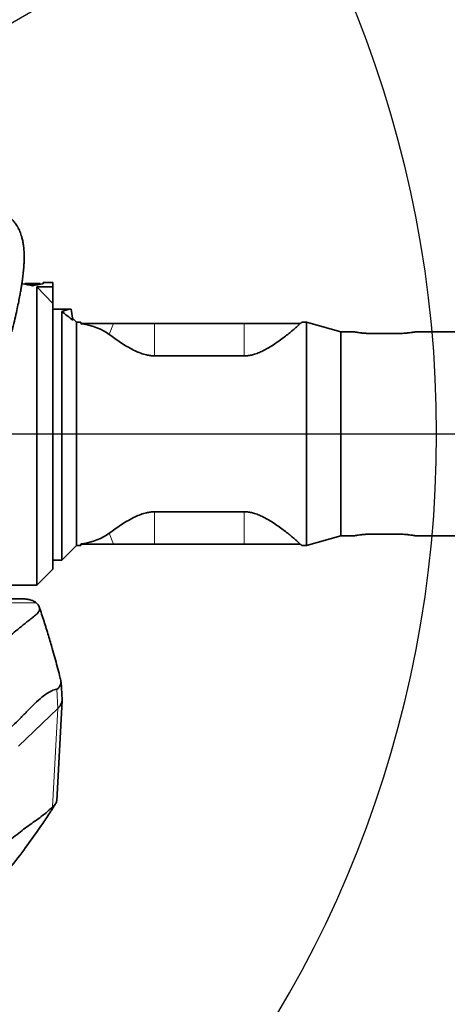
# Model space of a CAD drawing. Header units: millimetres. Extents: x 0 to 14900, y 0 to 10500.
# Tile 39 of 47: x 11236 to 11596, y 6160 to 6989. Entities that reach past the tile are written whole.
import ezdxf

# ---------------------------------------------------------------- set-up
doc = ezdxf.new("R2010")
doc.units = ezdxf.units.MM
doc.header["$LTSCALE"] = 25
doc.layers.add('THICK_LINE', color=7, linetype='Continuous')
doc.styles.add('SLDTEXTSTYLE0', font='TXT', dxfattribs={"width": 0.605})
doc.dimstyles.new('SLDDIMSTYLE2', dxfattribs={"dimtxt": 87.5, "dimasz": 87.5, "dimexe": 0, "dimexo": 0.0625, "dimgap": 21.875, "dimtad": 1, "dimdec": 4, "dimlfac": 25, "dimzin": 12, "dimdsep": 46, "dimtxsty": 'SLDTEXTSTYLE0', "dimsah": 1, "dimcen": 0.09, "dimadec": 1, "dimazin": 3, "dimtfac": 1, "dimtofl": 0, "dimtmove": 0, "dimatfit": 3, "dimfxl": 1, "dimfrac": 2, "dimtolj": 1, "dimtzin": 12, "dimarcsym": 0})
doc.dimstyles.new('SLDDIMSTYLE3', dxfattribs={"dimtxt": 87.5, "dimasz": 87.5, "dimexe": 0, "dimexo": 0.0625, "dimgap": 21.875, "dimtad": 1, "dimdec": 1, "dimrnd": 1e-09, "dimzin": 12, "dimdsep": 46, "dimtxsty": 'SLDTEXTSTYLE0', "dimsah": 1, "dimcen": 0, "dimadec": 0, "dimazin": 3, "dimtfac": 1, "dimtofl": 0, "dimtmove": 0, "dimatfit": 3, "dimfxl": 1, "dimfrac": 2, "dimtolj": 1, "dimtzin": 12, "dimarcsym": 0})

# ---------------------------------------------------------------- blocks, each defined once
blk = doc.blocks.new('_D_6')
at = {"layer": 'THICK_LINE'}
for p, q in [((7902.03, 7121.67), (7616.02, 7172.1)), ((13399.94, 6640.66), (13690.36, 6640.66))]:
    blk.add_line(p, q, dxfattribs=at)
blk.add_arc((10629.94, 6640.66), 3022.92, 0, 170, dxfattribs=at)
for points in [[(7652.95, 7165.58), (7681.67, 7249.18), (7657.11, 7253.87)], [(13652.86, 6640.66), (13664.1, 6728.33), (13639.1, 6727.97)]]:
    blk.add_solid(points, dxfattribs=at)
at = {"layer": 'THICK_LINE', "insert": (10779.39, 9775.28), "char_height": 87.5, "attachment_point": 1, "rotation": 355, "style": 'SLDTEXTSTYLE0'}
blk.add_mtext('170°', dxfattribs=at)
blk = doc.blocks.new('_D_7')
at = {"layer": 'THICK_LINE'}
for p, q in [((13399.94, 6640.66), (13690.36, 6640.66)), ((7902.03, 6159.65), (7616.02, 6109.22))]:
    blk.add_line(p, q, dxfattribs=at)
blk.add_arc((10629.94, 6640.66), 3022.92, 190, 0, dxfattribs=at)
for points in [[(13652.86, 6640.66), (13639.1, 6553.35), (13664.1, 6552.99)], [(7652.95, 6115.74), (7657.11, 6027.45), (7681.67, 6032.14)]]:
    blk.add_solid(points, dxfattribs=at)
at = {"layer": 'THICK_LINE', "insert": (10759.73, 3730.77), "char_height": 87.5, "attachment_point": 1, "rotation": 5, "style": 'SLDTEXTSTYLE0'}
blk.add_mtext('170°', dxfattribs=at)
blk = doc.blocks.new('_D_8')
at = {"layer": 'THICK_LINE'}
blk.add_line((12288.17, 8796.74), (10629.94, 6640.66), dxfattribs=at)
blk.add_solid([(12288.17, 8796.74), (12224.91, 8735.01), (12244.73, 8719.76)], dxfattribs=at)
at = {"layer": 'THICK_LINE', "insert": (11260.76, 7645.75), "char_height": 87.5, "attachment_point": 1, "rotation": 52.43651, "style": 'SLDTEXTSTYLE0'}
blk.add_mtext('R2720', dxfattribs=at)
blk = doc.blocks.new('_D_9')
at = {"layer": 'THICK_LINE'}
for q in [(11918.19, 7384.43), (10629.94, 6640.66)]:
    blk.add_line((11458.73, 7119.16), q, dxfattribs=at)
blk.add_solid([(11458.73, 7119.16), (11540.76, 7152.08), (11528.26, 7173.74)], dxfattribs=at)
at = {"layer": 'THICK_LINE', "insert": (11613.03, 7338.39), "char_height": 87.5, "attachment_point": 1, "rotation": 30, "style": 'SLDTEXTSTYLE0'}
blk.add_mtext('R957', dxfattribs=at)

msp = doc.modelspace()

# ---------------------------------------------------------------- linework, layer by layer
at = {"color": 7, "linetype": 'Continuous', "lineweight": 35}
for p, q in [((11238.0278209, 6768.1600043), (11238.0927561, 6766.920968)), ((11255.6767691, 6766.920968), (11255.7417042, 6768.1600043)), ((11263.8847626, 6768.1600043), (11255.7417042, 6768.1600043)), ((11263.8847626, 6768.1600043), (11263.8847626, 6764.5017641)), ((11240.3164067, 6767.1259806), (11240.2886764, 6766.5968543)), ((11240.3180876, 6767.1580534), (11240.3164067, 6767.1259806)), ((11240.3164067, 6767.1259806), (11243.0856375, 6767.1259806)), ((11243.0873183, 6767.1580534), (11240.3180876, 6767.1580534)), ((11242.1518319, 6766.3708483), (11242.1477437, 6766.29284)), ((11242.1518319, 6766.3708483), (11242.1625257, 6766.5748976)), ((11245.9018319, 6766.3708483), (11242.1518319, 6766.3708483)), ((11242.1625257, 6766.5748976), (11245.9125257, 6766.5748976)), ((11243.0829068, 6767.0738757), (11243.0567564, 6766.5748976)), ((11243.0856375, 6767.1259806), (11243.0829068, 6767.0738757)), ((11243.0829068, 6767.0738757), (11244.9750799, 6767.0738757)), ((11243.0874206, 6767.1600043), (11243.0873183, 6767.1580534)), ((11244.9705661, 6767.1600043), (11243.0874206, 6767.1600043)), ((11244.9706684, 6767.1580534), (11244.9705661, 6767.1600043)), ((11250.2390988, 6767.1580534), (11244.9706684, 6767.1580534)), ((11244.9723492, 6767.1259806), (11253.2800415, 6767.1259806)), ((11244.9750799, 6767.0738757), (11244.9723492, 6767.1259806)), ((11244.9750799, 6767.0738757), (11245.0012303, 6766.5748976)), ((11245.8766089, 6765.8895648), (11245.8616284, 6765.6037198)), ((11245.8766089, 6765.8895648), (11245.9018319, 6766.3708483)), ((11247.8929163, 6765.8895648), (11245.8766089, 6765.8895648)), ((11245.9125257, 6766.5748976), (11245.9284921, 6766.8795551)), ((11245.9284921, 6766.8795551), (11247.8410331, 6766.8795551)), ((11247.8410331, 6766.8795551), (11247.8569995, 6766.5748976)), ((11247.8569995, 6766.5748976), (11251.6069995, 6766.5748976)), ((11251.6176933, 6766.3708483), (11247.8676933, 6766.3708483)), ((11247.8676933, 6766.3708483), (11247.8929163, 6765.8895648)), ((11247.8929163, 6765.8895648), (11247.9078968, 6765.6037198)), ((11251.8809647, 6767.1600043), (11249.2168208, 6767.1600043)), ((11250.3847626, 6764.5017641), (11263.8847626, 6764.5017641)), ((11250.3847626, 6640.6600043), (11250.3847626, 6764.5017641)), ((11250.3847626, 6764.5017641), (11263.8847626, 6750.3458716)), ((11251.6069995, 6766.5748976), (11251.6176933, 6766.3708483)), ((11251.6176933, 6766.3708483), (11251.6217815, 6766.29284)), ((11253.2800415, 6767.1259806), (11253.278449, 6767.1563681)), ((11253.2800415, 6767.1259806), (11253.3091834, 6766.5699216)), ((11263.8847626, 6750.3458716), (11263.8847626, 6764.5017641)), ((11263.8847626, 6526.6600043), (11263.8847626, 6750.3458716)), ((11263.8847626, 6745.6600043), (11278.7444895, 6745.6600043)), ((11271.3847626, 6743.728974), (11271.3847626, 6534.1600043)), ((11278.7444895, 6745.6600043), (11279.3063851, 6745.6600043)), ((11280.6202833, 6736.3111328), (11279.3063851, 6745.6600043)), ((11283.8847626, 6734.6600043), (11280.3564643, 6738.1883026)), ((11287.3323548, 6734.6600043), (11283.8847626, 6734.6600043)), ((11283.8847626, 6546.6600043), (11283.8847626, 6734.6600043)), ((11287.3847626, 6733.6600043), (11287.3323548, 6734.6600043)), ((11477.5376945, 6734.6600043), (11473.5359162, 6734.6600043)), ((11506.3847626, 6726.6600043), (11477.5376945, 6734.6600043)), ((11477.5376945, 6546.6600043), (11477.5376945, 6734.6600043)), ((11287.3008514, 6733.5086246), (11287.3847626, 6733.6600043)), ((11288.1158196, 6733.3665004), (11287.3008514, 6733.5086246)), ((11288.22371, 6733.6600043), (11287.3847626, 6733.6600043)), ((11314.8342363, 6733.6600043), (11288.22371, 6733.6600043)), ((11349.3847626, 6733.6600043), (11314.8342363, 6733.6600043)), ((11424.9806805, 6733.6600043), (11349.3847626, 6733.6600043)), ((11472.0976451, 6733.6600043), (11424.9806805, 6733.6600043)), ((11472.1092754, 6733.6680325), (11472.0976451, 6733.6600043)), ((11517.0301522, 6726.6600043), (11506.3847626, 6726.6600043)), ((11506.3847626, 6554.6600043), (11506.3847626, 6726.6600043)), ((11604.8847626, 6726.6600043), (11569.739373, 6726.6600043)), ((11553.3847626, 6725.104002), (11533.3847626, 6725.104002)), ((11424.9806805, 6706.3473831), (11349.3847626, 6706.3473831)), ((11250.3847626, 6513.1600043), (11250.3847626, 6640.6600043)), ((11424.9806805, 6574.9726255), (11349.3847626, 6574.9726255)), ((11477.5376945, 6546.6600043), (11506.3847626, 6554.6600043)), ((11506.3847626, 6554.6600043), (11517.0301522, 6554.6600043)), ((11553.3847626, 6556.2160066), (11533.3847626, 6556.2160066)), ((11569.739373, 6554.6600043), (11604.8847626, 6554.6600043)), ((11271.3847626, 6534.1600043), (11283.8847626, 6546.6600043)), ((11283.8847626, 6546.6600043), (11287.3323548, 6546.6600043)), ((11288.1158196, 6547.9535082), (11287.3008514, 6547.8113841)), ((11287.3008514, 6547.8113841), (11287.3847626, 6547.6600043)), ((11287.3847626, 6547.6600043), (11287.3323548, 6546.6600043)), ((11288.22371, 6547.6600043), (11287.3847626, 6547.6600043)), ((11314.8342363, 6547.6600043), (11288.22371, 6547.6600043)), ((11349.3847626, 6547.6600043), (11314.8342363, 6547.6600043)), ((11424.9806805, 6547.6600043), (11349.3847626, 6547.6600043)), ((11472.0976451, 6547.6600043), (11424.9806805, 6547.6600043)), ((11472.1092754, 6547.6519761), (11472.0976451, 6547.6600043)), ((11473.5359162, 6546.6600043), (11477.5376945, 6546.6600043)), ((11263.8847626, 6534.1600043), (11271.3847626, 6534.1600043)), ((11250.3847626, 6513.1600043), (11263.8847626, 6526.6600043)), ((11227.312486, 6513.1600043), (11250.3847626, 6513.1600043)), ((11223.1268283, 6501.6600043), (11237.0830061, 6501.6600043)), ((11271.6065127, 6416.5702897), (11270.7981825, 6431.8798177)), ((11267.1414041, 6331.6329299), (11271.5935684, 6415.9567706)), ((11234.8847626, 6377.6431307), (11267.9876971, 6409.3471796))]:
    msp.add_line(p, q, dxfattribs=at)
at = {"color": 8, "linetype": 'Continuous', "lineweight": 18}
for p, q in [((11288.1158196, 6733.3665004), (11288.22371, 6733.6600043)), ((11311.3983789, 6724.313134), (11314.8342363, 6733.6600043)), ((11349.3847626, 6706.3473831), (11349.3847626, 6733.6600043)), ((11424.9806805, 6706.3473831), (11424.9806805, 6733.6600043)), ((11250.3847626, 6640.6600043), (11228.9335554, 6640.6600043)), ((11349.3847626, 6574.9726255), (11349.3847626, 6547.6600043)), ((11424.9806805, 6574.9726255), (11424.9806805, 6547.6600043)), ((11311.3983789, 6557.0068746), (11314.8342363, 6547.6600043)), ((11288.1158196, 6547.9535082), (11288.22371, 6547.6600043)), ((11249.769317, 6498.4021392), (11221.9410623, 6498.4021392)), ((11267.9876971, 6409.3471796), (11267.1330555, 6425.6767573)), ((11263.6392655, 6326.3957506), (11267.9876971, 6409.3471796))]:
    msp.add_line(p, q, dxfattribs=at)
at = {"color": 7, "linetype": 'Continuous', "lineweight": 35}
for centre, major_axis, ratio, start_param, end_param in [((11229.7188217, 6640.6600043), (95.2756069, -91.8102914), 0.9285799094, 2.1660611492, 2.2351892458), ((11264.0507035, 6640.6600043), (95.2756069, 91.8102914), 0.9285799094, 0.9064034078, 0.9755315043), ((11237.510359, 6640.6600043), (184.1875961, 15.0290391), 0.6819354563, 1.446154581, 1.457262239), ((11263.5946079, 6640.6600043), (184.3557563, -15.0014463), 0.6813313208, 1.6820822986, 1.689664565), ((11313.4473379, 6640.6600043), (-54.245409, 97.796818), 0.7773325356, 6.0441370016, 6.130625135), ((11098.9866964, 6692.2849318), (241.3855042, -79.1711838), 0.4965865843, 0.8951940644, 0.9499510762), ((11193.086025, 6640.6600043), (127.6278939, 73.40555), 0.4600599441, 0.2010634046, 0.5085883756), ((11193.086025, 6640.6600043), (127.6278939, -73.40555), 0.4600599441, 5.7745969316, 6.0821219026)]:
    msp.add_ellipse(centre, major_axis=major_axis, ratio=ratio, start_param=start_param, end_param=end_param, dxfattribs=at)
for points, knots in [([(11229.3142429, 6726.6229495), (11229.5443827, 6727.5350546), (11230.4756677, 6731.2259852), (11231.8963911, 6737.250542), (11233.512821, 6744.3982524), (11234.8141162, 6750.5481412), (11235.847265, 6755.7650251), (11236.6579612, 6760.1639009), (11237.3011405, 6763.9271385), (11237.8191323, 6767.2143727), (11238.2400967, 6770.1312008), (11238.5842432, 6772.7523787), (11238.8896393, 6775.3333324), (11239.1774419, 6778.1147625), (11239.4350927, 6781.1642603), (11239.6298032, 6784.3384175), (11239.7356593, 6787.3772921), (11239.7545113, 6790.2276398), (11239.6948776, 6792.8684301), (11239.5599222, 6795.3646703), (11239.3595431, 6797.6465502), (11239.1190554, 6799.6264486), (11238.8482124, 6801.4037593), (11238.535385, 6803.1019492), (11238.1382652, 6804.9049229), (11237.6304694, 6806.8408408), (11236.9641833, 6808.9517811), (11236.1560226, 6811.0734962), (11235.253339, 6813.0645955), (11234.311198, 6814.8477955), (11233.3510523, 6816.4344586), (11232.0760694, 6818.2998613), (11230.4349516, 6820.3351648), (11228.3368056, 6822.4660182), (11226.0927122, 6824.3511274), (11223.7120407, 6825.9961716), (11221.4156135, 6827.3076007), (11219.3079522, 6828.3133305), (11217.8561012, 6828.937688), (11217.0228026, 6829.2274959), (11216.8561161, 6829.2854668)], [0, 0, 0, 0, 0.0140348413, 0.0567934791, 0.0950762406, 0.1290806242, 0.1589753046, 0.1848869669, 0.2078297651, 0.2290988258, 0.2487054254, 0.2666367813, 0.2837858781, 0.304161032, 0.3283454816, 0.3544234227, 0.3814602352, 0.406084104, 0.4302573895, 0.4549331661, 0.4790019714, 0.500170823, 0.5182915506, 0.5381946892, 0.5577263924, 0.5807834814, 0.6074673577, 0.6363446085, 0.663718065, 0.6893495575, 0.7131709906, 0.7351232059, 0.7763539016, 0.8148174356, 0.8546719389, 0.895596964, 0.9336560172, 0.963091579, 0.9926171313, 1, 1, 1, 1]), ([(11473.5359162, 6734.6591288), (11473.5063781, 6734.638477), (11473.462397, 6734.6077271), (11473.1157328, 6734.3660162), (11472.7045452, 6734.0797834), (11472.2583647, 6733.7711583), (11472.1092754, 6733.6680325)], [0, 0, 0, 0, 0.3375565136, 0.5026103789, 0.8337993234, 1, 1, 1, 1]), ([(11472.0976451, 6733.6600043), (11471.6845183, 6733.2064111), (11470.949775, 6732.3996985), (11469.025417, 6730.6288439), (11466.8393603, 6728.7235824), (11464.0747612, 6726.4239186), (11460.7119184, 6723.7310298), (11456.7135341, 6720.6842055), (11452.0993756, 6717.3858818), (11446.8465492, 6713.9000067), (11441.6344943, 6710.952506), (11436.8671968, 6708.7781178), (11433.0655462, 6707.458766), (11429.3592852, 6706.6395077), (11426.7340956, 6706.3650561), (11425.2716382, 6706.3503157), (11424.9806805, 6706.3473831)], [0, 0, 0, 0, 0.0987802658, 0.1756800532, 0.2527882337, 0.3297402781, 0.4185159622, 0.5075072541, 0.5963106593, 0.6942369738, 0.7920353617, 0.8478940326, 0.903654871, 0.9465379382, 0.9893636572, 1, 1, 1, 1]), ([(11533.3847626, 6725.104002), (11532.9359911, 6725.1060529), (11532.0352974, 6725.1101691), (11530.6822622, 6725.1434941), (11529.3322961, 6725.1966022), (11528.0133369, 6725.2697133), (11526.740729, 6725.3593945), (11525.5207582, 6725.4629719), (11524.3431547, 6725.5793142), (11522.8593973, 6725.7456531), (11521.5127467, 6725.9225696), (11520.3364298, 6726.0948968), (11519.2848086, 6726.2590488), (11518.4251556, 6726.4047038), (11517.782543, 6726.518826), (11517.4130828, 6726.5862402), (11517.1656062, 6726.6322259), (11517.0320074, 6726.657345), (11517.0306945, 6726.6575952), (11517.0301522, 6726.6576986)], [0, 0, 0, 0, 0.0523897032, 0.1051472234, 0.1590613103, 0.2133730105, 0.2659500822, 0.3188904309, 0.3723895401, 0.4266516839, 0.5330963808, 0.5871197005, 0.6419272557, 0.7482386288, 0.8028275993, 0.857836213, 0.9101784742, 0.9628964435, 1, 1, 1, 1]), ([(11569.739373, 6726.6576986), (11569.7428686, 6726.6583569), (11569.7580393, 6726.6612138), (11569.6672317, 6726.6440974), (11569.4020715, 6726.5945955), (11568.9082512, 6726.5040248), (11568.209694, 6726.3820741), (11567.5834304, 6726.2768274), (11566.8639597, 6726.1613372), (11566.0451738, 6726.0370218), (11564.8326676, 6725.8648511), (11563.448205, 6725.6900406), (11561.923128, 6725.5275762), (11560.3146115, 6725.3782404), (11558.5918201, 6725.2548551), (11556.7998216, 6725.168576), (11555.5401528, 6725.1285747), (11554.3981371, 6725.1074928), (11553.7229962, 6725.1051671), (11553.3847626, 6725.104002)], [0, 0, 0, 0, 0.0162000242, 0.0703077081, 0.1219095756, 0.2262925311, 0.2795581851, 0.3315310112, 0.3838572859, 0.4367257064, 0.490333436, 0.5965132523, 0.6503969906, 0.705056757, 0.8114843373, 0.8661199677, 0.9211698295, 0.9605074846, 1, 1, 1, 1]), ([(11349.3847626, 6706.3473831), (11349.191698, 6706.3486158), (11347.7934014, 6706.3575436), (11345.1922727, 6706.5894751), (11341.0449667, 6707.4364401), (11336.5334672, 6708.9778507), (11331.3222743, 6711.3999514), (11326.0512724, 6714.3329927), (11320.8485287, 6717.6470107), (11315.8925964, 6721.0611345), (11312.9503005, 6723.1901691), (11311.3983789, 6724.313134)], [0, 0, 0, 0, 0.0114906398, 0.0832225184, 0.1550394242, 0.2675196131, 0.380300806, 0.5305848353, 0.6814138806, 0.8319609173, 1, 1, 1, 1]), ([(11349.3847626, 6574.9726255), (11349.191698, 6574.9713928), (11347.7934014, 6574.962465), (11345.1922727, 6574.7305336), (11341.0449667, 6573.8835686), (11336.5334672, 6572.342158), (11331.3222743, 6569.9200573), (11326.0512724, 6566.9870159), (11320.8485287, 6563.6729979), (11315.8925964, 6560.2588741), (11312.9503005, 6558.1298395), (11311.3983789, 6557.0068746)], [0, 0, 0, 0, 0.0114906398, 0.0832225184, 0.1550394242, 0.2675196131, 0.380300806, 0.5305848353, 0.6814138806, 0.8319609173, 1, 1, 1, 1]), ([(11472.0976451, 6547.6600043), (11471.6845183, 6548.1135976), (11470.949775, 6548.9203102), (11469.025417, 6550.6911648), (11466.8393603, 6552.5964263), (11464.0747612, 6554.89609), (11460.7119184, 6557.5889789), (11456.7135341, 6560.6358031), (11452.0993756, 6563.9341268), (11446.8465492, 6567.420002), (11441.6344943, 6570.3675026), (11436.8671968, 6572.5418909), (11433.0655462, 6573.8612427), (11429.3592852, 6574.6805009), (11426.7340956, 6574.9549525), (11425.2716382, 6574.9696929), (11424.9806805, 6574.9726255)], [0, 0, 0, 0, 0.0987802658, 0.1756800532, 0.2527882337, 0.3297402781, 0.4185159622, 0.5075072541, 0.5963106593, 0.6942369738, 0.7920353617, 0.8478940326, 0.903654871, 0.9465379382, 0.9893636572, 1, 1, 1, 1]), ([(11533.3847626, 6556.2160066), (11532.9359911, 6556.2139557), (11532.0352974, 6556.2098395), (11530.6822622, 6556.1765146), (11529.3322961, 6556.1234064), (11528.0133369, 6556.0502953), (11526.740729, 6555.9606141), (11525.5207582, 6555.8570367), (11524.3431547, 6555.7406944), (11522.8593973, 6555.5743555), (11521.5127467, 6555.3974391), (11520.3364298, 6555.2251119), (11519.2848086, 6555.0609599), (11518.4251556, 6554.9153049), (11517.782543, 6554.8011826), (11517.4130828, 6554.7337684), (11517.1656062, 6554.6877827), (11517.0320074, 6554.6626637), (11517.0306945, 6554.6624134), (11517.0301522, 6554.6623101)], [0, 0, 0, 0, 0.0523897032, 0.1051472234, 0.1590613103, 0.2133730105, 0.2659500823, 0.3188904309, 0.3723895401, 0.4266516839, 0.5330963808, 0.5871197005, 0.6419272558, 0.7482386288, 0.8028275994, 0.8578362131, 0.9101784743, 0.9628964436, 1, 1, 1, 1]), ([(11569.739373, 6554.6623101), (11569.7428686, 6554.6616518), (11569.7580393, 6554.6587949), (11569.6672317, 6554.6759112), (11569.4020715, 6554.7254131), (11568.9082512, 6554.8159838), (11568.209694, 6554.9379346), (11567.5834305, 6555.0431813), (11566.8639592, 6555.1586714), (11566.0451756, 6555.2829868), (11564.832658, 6555.4551577), (11563.4482644, 6555.6299675), (11561.923024, 6555.7924334), (11559.9087144, 6555.9795128), (11557.6956468, 6556.1230886), (11555.5402851, 6556.1914195), (11554.3981086, 6556.212519), (11553.7229867, 6556.2148425), (11553.3847626, 6556.2160066)], [0, 0, 0, 0, 0.0162047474, 0.070328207, 0.1219451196, 0.226358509, 0.2796396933, 0.3316276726, 0.3839692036, 0.4368530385, 0.490476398, 0.5966871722, 0.6505866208, 0.7052623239, 0.8660809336, 0.9211468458, 0.9604959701, 1, 1, 1, 1]), ([(11473.5359162, 6546.6608798), (11473.5063781, 6546.6815316), (11473.462397, 6546.7122815), (11473.1157328, 6546.9539925), (11472.7045452, 6547.2402252), (11472.2583647, 6547.5488503), (11472.1092754, 6547.6519761)], [0, 0, 0, 0, 0.33755651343, 0.50261037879, 0.83379932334, 1, 1, 1, 1]), ([(11249.769317, 6498.4021392), (11250.2074802, 6497.9944118), (11251.0841897, 6497.1786007), (11252.2624981, 6495.5384557), (11252.7816257, 6493.8880775), (11252.5883607, 6492.2319776), (11252.084369, 6490.9829965), (11251.2238387, 6489.7343243), (11249.5898632, 6488.0607504), (11246.880024, 6485.9682068), (11242.6099529, 6482.6107306), (11235.3686245, 6476.837958), (11225.3824242, 6468.6471078), (11216.1379665, 6460.8266057), (11210.8230881, 6456.2620821), (11209.3014822, 6454.9552966)], [0, 0, 0, 0, 0.0281400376, 0.0563046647, 0.1127992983, 0.1413360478, 0.1698981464, 0.198535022, 0.2271953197, 0.2852720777, 0.3433541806, 0.4595141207, 0.6846083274, 0.9097059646, 1, 1, 1, 1]), ([(11249.769317, 6498.4021392), (11249.0756071, 6498.9091145), (11247.6866424, 6499.9241942), (11244.7970348, 6500.9121478), (11241.3417697, 6501.5466256), (11238.5036606, 6501.622183), (11237.0830061, 6501.6600043)], [0, 0, 0, 0, 0.2485944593, 0.497742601, 0.7485881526, 1, 1, 1, 1]), ([(11270.6404799, 6432.8413674), (11270.2926647, 6434.2377306), (11269.3052752, 6438.2017721), (11267.6093805, 6444.6483849), (11265.5551644, 6452.2118314), (11263.1083787, 6460.8713732), (11260.101415, 6471.0351043), (11256.452002, 6482.776615), (11253.7623824, 6490.8228862), (11252.3991616, 6494.9011003)], [0, 0, 0, 0, 0.0668936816, 0.1898999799, 0.3089777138, 0.4294062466, 0.6057060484, 0.8001539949, 1, 1, 1, 1]), ([(11267.1314575, 6425.6798034), (11267.5135798, 6425.8288213), (11268.2790808, 6426.127347), (11269.4549401, 6427.5856426), (11270.4370152, 6429.7077054), (11270.9418698, 6431.2075167), (11270.6897086, 6432.344966), (11270.5828877, 6432.826814)], [0, 0, 0, 0, 0.1335487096, 0.267536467, 0.535030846, 0.8030290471, 1, 1, 1, 1]), ([(11203.6514146, 6373.6600043), (11205.8763616, 6375.3162397), (11210.4550233, 6378.7245642), (11217.1506006, 6383.7768676), (11223.7240156, 6389.101161), (11230.0446446, 6394.6464107), (11236.331997, 6400.846482), (11242.5248897, 6407.3183981), (11248.6509684, 6413.5328685), (11254.0620692, 6418.4038485), (11258.8339293, 6421.9814658), (11262.9559209, 6424.4661503), (11265.7409244, 6425.2711956), (11267.1332177, 6425.673658)], [0, 0, 0, 0, 0.1047463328, 0.2155547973, 0.3153653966, 0.4151752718, 0.5150167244, 0.6148600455, 0.7110570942, 0.807250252, 0.8715042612, 0.9357617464, 1, 1, 1, 1]), ([(11267.9862549, 6409.3472018), (11268.717852, 6410.1184624), (11270.1810837, 6411.661023), (11271.2750678, 6413.9862383), (11271.7660432, 6415.6567456), (11271.565974, 6416.5504095), (11271.539627, 6416.6680959)], [0, 0, 0, 0, 0.3172788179, 0.6345739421, 0.9518771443, 1, 1, 1, 1]), ([(11211.5662033, 6255.2829869), (11211.8111709, 6255.5672308), (11212.7775397, 6256.6885398), (11214.4942288, 6258.7012532), (11216.7054096, 6261.3185017), (11218.9354077, 6263.989162), (11221.150243, 6266.6716096), (11223.3498849, 6269.3661819), (11225.5342894, 6272.0727244), (11231.5250115, 6279.5806897), (11241.6916229, 6292.8668249), (11253.0734051, 6308.9575237), (11260.5126612, 6320.1697679), (11263.8560633, 6325.3501955), (11265.269774, 6327.5607547), (11266.1155385, 6328.8993573), (11266.4338372, 6329.4031328)], [0, 0, 0, 0, 0.012214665, 0.0481854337, 0.0858590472, 0.1235302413, 0.1611994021, 0.1988669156, 0.2365331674, 0.274198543, 0.5109449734, 0.7800689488, 0.9147184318, 0.9483927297, 0.9805778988, 1, 1, 1, 1]), ([(11263.6392655, 6326.3957506), (11264.2078202, 6326.9380944), (11265.3458213, 6328.0236324), (11266.4074867, 6329.2372572), (11267.0286706, 6330.4796439), (11267.0715071, 6331.3039565), (11267.0887489, 6331.635746)], [0, 0, 0, 0, 0.2717636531, 0.5439535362, 0.8164392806, 1, 1, 1, 1]), ([(11158.9533009, 6287.3417919), (11159.491556, 6286.615994), (11160.5682298, 6285.1641778), (11162.2682177, 6284.0264694), (11164.0011295, 6283.3223006), (11165.7538118, 6282.8700425), (11167.5071665, 6282.4269848), (11172.1975852, 6280.1037675), (11176.9734606, 6277.0666798), (11181.8833193, 6273.9488932), (11183.9811204, 6272.5078925), (11186.0961502, 6271.3012033), (11188.241559, 6270.5199369), (11190.9307556, 6270.5034051), (11194.1925851, 6271.7528484), (11198.0130747, 6274.1174772), (11201.8776171, 6277.2340406), (11205.763725, 6280.7236316), (11209.6549982, 6284.3083085), (11216.0945344, 6289.6526174), (11225.0563721, 6296.2977632), (11234.5687417, 6303.9631717), (11242.0170983, 6309.685493), (11247.399532, 6313.4381014), (11252.7865371, 6317.2757653), (11258.1883696, 6321.3796695), (11261.822338, 6324.7237584), (11263.6392655, 6326.3957506)], [0, 0, 0, 0, 0.0173586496, 0.0347225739, 0.0521153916, 0.0695296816, 0.0869431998, 0.1043349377, 0.2116182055, 0.233090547, 0.2545744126, 0.2760503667, 0.2975084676, 0.3189591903, 0.3547905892, 0.3906264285, 0.4264881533, 0.4623706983, 0.4982546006, 0.5341180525, 0.6414014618, 0.7486846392, 0.7989483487, 0.8492165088, 0.8994831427, 0.9497431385, 1, 1, 1, 1])]:
    msp.add_open_spline(points, degree=3, knots=knots, dxfattribs=at)
at = {"layer": 'THICK_LINE'}
msp.add_line((10629.9447626, 6640.6600043), (13349.9447626, 6640.6600043), dxfattribs=at)
for radius in [2720, 957]:
    msp.add_arc((10629.9447626, 6640.6600043), radius, 190, 170, dxfattribs=at)

# ---------------------------------------------------------------- dimensions: what is measured, and where the dimension line sits
for base, line1, line2, picture, middle in [((10893.4096045, 9652.0769274), ((13349.9447626, 6640.6600043), (10629.9447626, 6640.6600043)), ((9687.483743, 6806.8413104), (7951.2676744, 7112.9830476)), '_D_6', (10893.4096045, 9652.0769274)), ((10893.4096045, 3629.2430813), ((9687.483743, 6474.4786983), (7951.2676744, 6168.3369611)), ((13349.9447626, 6640.6600043), (10629.9447626, 6640.6600043)), '_D_7', (10893.4096045, 3629.2430813))]:
    dim = msp.add_angular_dim_2l(base=base, line1=line1, line2=line2, dimstyle='SLDDIMSTYLE2', dxfattribs=at)
    dim.commit()
    dim.dimension.update_dxf_attribs({"geometry": picture, "text_midpoint": middle, "dimtype": 162})
for mpoint, picture, middle in [((12288.1662271, 8796.7447834), '_D_8', (11459.0557448, 7718.7026439)), ((11458.731074, 7119.1600043), '_D_9', (11795.2328691, 7313.439512))]:
    dim = msp.add_radius_dim(center=(10629.9447626, 6640.6600043), mpoint=mpoint, dimstyle='SLDDIMSTYLE3', dxfattribs=at)
    dim.commit()
    dim.dimension.update_dxf_attribs({"geometry": picture, "text_midpoint": middle, "dimtype": 164})

doc.saveas('drawing.dxf')
